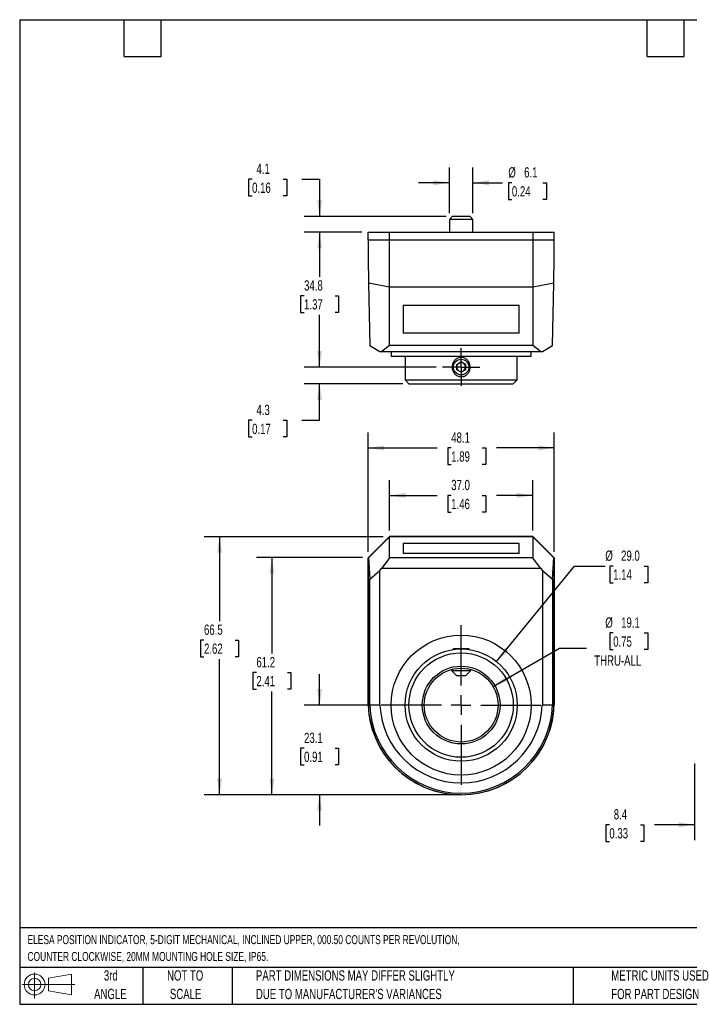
# Model space of a CAD drawing. Header units: millimetres. Extents: x 6 to 273, y 6 to 210.
# Tile 1 of 2: x 6 to 145, y 6 to 210. Entities that reach past the tile are written whole.
import ezdxf

# ---------------------------------------------------------------- set-up
doc = ezdxf.new("R2010")
doc.units = ezdxf.units.MM
doc.linetypes.add('CENTERX2', pattern=[20.32, 12.7, -2.54, 2.54, -2.54])
doc.layers.add('CENTER', color=40, linetype='CENTERX2')
doc.layers.add('DIMENSIONS', color=140, linetype='Continuous', lineweight=25)
doc.layers.add('TEXT', color=140, linetype='Continuous', lineweight=25)
doc.styles.add('SLDTEXTSTYLE0', font='TXT', dxfattribs={"width": 0.7})
doc.dimstyles.new('SLDDIMSTYLE0', dxfattribs={"dimtxt": 2.158008, "dimasz": 3.302, "dimexe": 0, "dimexo": 0.0625, "dimgap": 0.539502, "dimtad": 0, "dimtih": 1, "dimtoh": 1, "dimlfac": 1.25, "dimrnd": 1e-09, "dimzin": 12, "dimdsep": 46, "dimtxsty": 'SLDTEXTSTYLE0', "dimsah": 1, "dimcen": 0.09, "dimadec": 0, "dimazin": 3, "dimtfac": 1, "dimtmove": 0, "dimatfit": 0, "dimfxl": 0, "dimfrac": 2, "dimtolj": 1, "dimtzin": 12, "dimarcsym": 0})
doc.dimstyles.new('SLDDIMSTYLE1', dxfattribs={"dimtxt": 2.158008, "dimasz": 3.302, "dimexe": 0, "dimexo": 0.0625, "dimgap": 0.539502, "dimtad": 0, "dimtih": 1, "dimtoh": 1, "dimlfac": 1.25, "dimrnd": 1e-09, "dimzin": 12, "dimdsep": 46, "dimtxsty": 'SLDTEXTSTYLE0', "dimsah": 1, "dimcen": 0.09, "dimadec": 0, "dimazin": 3, "dimtfac": 1, "dimtofl": 0, "dimtmove": 0, "dimatfit": 3, "dimfxl": 0, "dimfrac": 2, "dimtolj": 1, "dimtzin": 12, "dimarcsym": 0})
doc.dimstyles.new('SLDDIMSTYLE2', dxfattribs={"dimtxt": 2.158008, "dimasz": 3.302, "dimexe": 0, "dimexo": 0.0625, "dimgap": 0.539502, "dimtad": 0, "dimtih": 1, "dimtoh": 1, "dimlfac": 1.25, "dimrnd": 1e-09, "dimzin": 4, "dimdsep": 46, "dimtxsty": 'SLDTEXTSTYLE0', "dimsah": 1, "dimcen": 0, "dimadec": 0, "dimazin": 1, "dimtfac": 1, "dimtofl": 0, "dimtmove": 0, "dimatfit": 3, "dimfxl": 0, "dimfrac": 2, "dimtolj": 1, "dimtzin": 12, "dimarcsym": 0})
doc.dimstyles.new('SLDDIMSTYLE3', dxfattribs={"dimtxt": 2.158008, "dimasz": 3.302, "dimexe": 0, "dimexo": 0.0625, "dimgap": 0.539502, "dimtad": 0, "dimtih": 1, "dimtoh": 1, "dimlfac": 1.25, "dimrnd": 1e-09, "dimzin": 12, "dimdsep": 46, "dimtxsty": 'SLDTEXTSTYLE0', "dimsah": 1, "dimcen": 0, "dimadec": 0, "dimazin": 3, "dimtfac": 1, "dimtofl": 0, "dimtmove": 0, "dimatfit": 3, "dimfxl": 0, "dimfrac": 2, "dimtolj": 1, "dimtzin": 12, "dimarcsym": 0})
doc.dimstyles.new('SLDDIMSTYLE4', dxfattribs={"dimtxt": 2.158008, "dimasz": 3.302, "dimexe": 0, "dimexo": 0.0625, "dimgap": 0.539502, "dimtad": 0, "dimtih": 1, "dimtoh": 1, "dimlfac": 1.25, "dimrnd": 1e-09, "dimzin": 4, "dimdsep": 46, "dimtxsty": 'SLDTEXTSTYLE0', "dimsah": 1, "dimcen": 0.09, "dimadec": 0, "dimazin": 1, "dimtfac": 1, "dimtofl": 0, "dimtmove": 0, "dimatfit": 3, "dimfxl": 0, "dimfrac": 2, "dimtolj": 1, "dimtzin": 12, "dimarcsym": 0})

# ---------------------------------------------------------------- blocks, each defined once
blk = doc.blocks.new('Block11')
at = {"color": 7, "linetype": 'Continuous', "lineweight": 18}
for p, q in [((2.59, 5.31), (2.59, 0)), ((5.48, 4.17), (10.18, 5.03)), ((5.48, 1.6), (5.48, 4.17)), ((10.18, 5.03), (10.18, 0.73)), ((0, 2.88), (10.87, 2.88)), ((5.48, 1.6), (10.18, 0.73))]:
    blk.add_line(p, q, dxfattribs=at)
for radius in [2.15, 1.29]:
    blk.add_circle((2.59, 2.88), radius, dxfattribs=at)
blk = doc.blocks.new('Block12')
at = {"color": 7, "linetype": 'Continuous'}
blk.add_blockref('Block11', (0, 0), dxfattribs=at)
blk = doc.blocks.new('_D')
at = {"layer": 'DIMENSIONS'}
for p, q in [((68.26, 68.1), (68.26, 74.45)), ((79.74, 68.1), (65.09, 68.1)), ((65.06, 59.18), (64.33, 59.18)), ((64.33, 59.18), (64.33, 55.75)), ((71.47, 59.18), (72.2, 59.18)), ((72.2, 59.18), (72.2, 55.75)), ((64.33, 55.75), (65.06, 55.75)), ((72.2, 55.75), (71.47, 55.75)), ((96.22, 49.61), (65.09, 49.61)), ((68.26, 49.61), (68.26, 43.26))]:
    blk.add_line(p, q, dxfattribs=at)
for points in [[(68.26, 68.1), (68.77, 71.4), (67.76, 71.4)], [(68.26, 49.61), (67.76, 46.31), (68.77, 46.31)]]:
    blk.add_solid(points, dxfattribs=at)
at = {"layer": 'DIMENSIONS', "char_height": 2.117, "attachment_point": 1, "style": 'SLDTEXTSTYLE0'}
for s, insert in [('23.1', (65.06, 62.39)), ('0.91', (65.06, 58.48))]:
    blk.add_mtext(s, dxfattribs=dict(at, insert=insert))
blk = doc.blocks.new('_D_1')
at = {"layer": 'DIMENSIONS'}
for p, q in [((77.11, 98.53), (55.25, 98.53)), ((58.42, 98.53), (58.42, 78.72)), ((55.22, 74.81), (54.49, 74.81)), ((54.49, 74.81), (54.49, 71.38)), ((61.63, 74.81), (62.36, 74.81)), ((62.36, 74.81), (62.36, 71.38)), ((54.49, 71.38), (55.22, 71.38)), ((62.36, 71.38), (61.63, 71.38)), ((58.42, 49.61), (58.42, 70.89)), ((96.22, 49.61), (55.25, 49.61))]:
    blk.add_line(p, q, dxfattribs=at)
for points in [[(58.42, 98.53), (57.92, 95.23), (58.93, 95.23)], [(58.42, 49.61), (58.93, 52.91), (57.92, 52.91)]]:
    blk.add_solid(points, dxfattribs=at)
at = {"layer": 'DIMENSIONS', "char_height": 2.117, "attachment_point": 1, "style": 'SLDTEXTSTYLE0'}
for s, insert in [('61.2', (55.22, 78.02)), ('2.41', (55.22, 74.1))]:
    blk.add_mtext(s, dxfattribs=dict(at, insert=insert))
blk = doc.blocks.new('_D_2')
at = {"layer": 'DIMENSIONS'}
for p, q in [((81.42, 102.85), (44.43, 102.85)), ((47.61, 102.85), (47.61, 85.42)), ((44.4, 81.51), (43.68, 81.51)), ((43.68, 81.51), (43.68, 78.08)), ((50.81, 81.51), (51.54, 81.51)), ((51.54, 81.51), (51.54, 78.08)), ((43.68, 78.08), (44.4, 78.08)), ((47.61, 49.61), (47.61, 77.59)), ((51.54, 78.08), (50.81, 78.08)), ((96.22, 49.61), (44.43, 49.61))]:
    blk.add_line(p, q, dxfattribs=at)
for points in [[(47.61, 102.85), (47.1, 99.55), (48.12, 99.55)], [(47.61, 49.61), (48.12, 52.91), (47.1, 52.91)]]:
    blk.add_solid(points, dxfattribs=at)
at = {"layer": 'DIMENSIONS', "char_height": 2.117, "attachment_point": 1, "style": 'SLDTEXTSTYLE0'}
for s, insert in [('66.5', (44.4, 84.72)), ('2.62', (44.4, 80.8))]:
    blk.add_mtext(s, dxfattribs=dict(at, insert=insert))
blk = doc.blocks.new('_D_3')
at = {"layer": 'DIMENSIONS'}
for p, q in [((104.81, 77.07), (120.9, 96.79)), ((120.9, 96.79), (127.25, 96.79)), ((128.88, 96.79), (128.16, 96.79)), ((128.16, 96.79), (128.16, 93.36)), ((135.3, 96.79), (136.02, 96.79)), ((136.02, 96.79), (136.02, 93.36)), ((128.16, 93.36), (128.88, 93.36)), ((136.02, 93.36), (135.3, 93.36))]:
    blk.add_line(p, q, dxfattribs=at)
blk.add_solid([(104.81, 77.07), (107.29, 79.31), (106.51, 79.95)], dxfattribs=at)
at = {"layer": 'DIMENSIONS', "char_height": 2.117, "attachment_point": 1, "style": 'SLDTEXTSTYLE0'}
for s, insert in [('%%c', (127.25, 100)), ('29.0', (130.51, 100)), ('1.14', (128.88, 96.09))]:
    blk.add_mtext(s, dxfattribs=dict(at, insert=insert))
blk = doc.blocks.new('_D_4')
at = {"layer": 'DIMENSIONS'}
for p, q in [((128.88, 82.98), (128.16, 82.98)), ((128.16, 82.98), (128.16, 79.55)), ((135.3, 82.98), (136.02, 82.98)), ((136.02, 82.98), (136.02, 79.55)), ((104.09, 71.91), (117.82, 79.84)), ((117.82, 79.84), (123.38, 79.84)), ((128.16, 79.55), (128.88, 79.55)), ((136.02, 79.55), (135.3, 79.55))]:
    blk.add_line(p, q, dxfattribs=at)
blk.add_solid([(104.09, 71.91), (107.2, 73.12), (106.69, 74)], dxfattribs=at)
at = {"layer": 'DIMENSIONS', "char_height": 2.117, "attachment_point": 1, "style": 'SLDTEXTSTYLE0'}
for s, insert in [('%%c', (127.25, 86.19)), ('19.1', (130.51, 86.19)), ('0.75', (128.88, 82.27)), ('THRU-ALL', (124.97, 78.36))]:
    blk.add_mtext(s, dxfattribs=dict(at, insert=insert))
blk = doc.blocks.new('_D_5')
at = {"layer": 'DIMENSIONS'}
for p, q in [((82.69, 104.12), (82.69, 114.54)), ((112.28, 104.12), (112.28, 114.54)), ((82.69, 111.37), (92.52, 111.37)), ((95.44, 111.37), (94.72, 111.37)), ((94.72, 111.37), (94.72, 107.94)), ((101.85, 111.37), (102.58, 111.37)), ((102.58, 111.37), (102.58, 107.94)), ((112.28, 111.37), (104.78, 111.37)), ((94.72, 107.94), (95.44, 107.94)), ((102.58, 107.94), (101.85, 107.94))]:
    blk.add_line(p, q, dxfattribs=at)
for points in [[(82.69, 111.37), (86, 110.86), (86, 111.87)], [(112.28, 111.37), (108.98, 111.87), (108.98, 110.86)]]:
    blk.add_solid(points, dxfattribs=at)
at = {"layer": 'DIMENSIONS', "char_height": 2.117, "attachment_point": 1, "style": 'SLDTEXTSTYLE0'}
for s, insert in [('37.0', (95.44, 114.58)), ('1.46', (95.44, 110.66))]:
    blk.add_mtext(s, dxfattribs=dict(at, insert=insert))
blk = doc.blocks.new('_D_6')
at = {"layer": 'DIMENSIONS'}
for p, q in [((78.26, 99.71), (78.26, 124.34)), ((116.71, 99.71), (116.71, 124.34)), ((78.26, 121.16), (92.52, 121.16)), ((95.44, 121.16), (94.72, 121.16)), ((94.72, 121.16), (94.72, 117.73)), ((101.85, 121.16), (102.58, 121.16)), ((102.58, 121.16), (102.58, 117.73)), ((116.71, 121.16), (104.78, 121.16)), ((94.72, 117.73), (95.44, 117.73)), ((102.58, 117.73), (101.85, 117.73))]:
    blk.add_line(p, q, dxfattribs=at)
for points in [[(78.26, 121.16), (81.57, 120.65), (81.57, 121.67)], [(116.71, 121.16), (113.41, 121.67), (113.41, 120.65)]]:
    blk.add_solid(points, dxfattribs=at)
at = {"layer": 'DIMENSIONS', "char_height": 2.117, "attachment_point": 1, "style": 'SLDTEXTSTYLE0'}
for s, insert in [('48.1', (95.44, 124.37)), ('1.89', (95.44, 120.46))]:
    blk.add_mtext(s, dxfattribs=dict(at, insert=insert))
blk = doc.blocks.new('SW_CENTERMARKSYMBOL_0')
at = {"layer": 'CENTER', "color": 0}
for p, q in [((0, 4.064), (0, 16.47952)), ((-4.064, 0), (-16.47952, 0)), ((0, 0), (-2.032, 0)), ((0, 0), (0, 2.032)), ((0, 0), (0, -2.032)), ((0, 0), (2.032, 0)), ((4.064, 0), (16.47952, 0)), ((0, -4.064), (0, -16.47952))]:
    blk.add_line(p, q, dxfattribs=at)
blk = doc.blocks.new('_D_7')
at = {"layer": 'DIMENSIONS'}
for p, q in [((68.26, 137.85), (68.26, 144.2)), ((92.33, 137.85), (65.09, 137.85)), ((85.45, 134.4), (65.09, 134.4)), ((68.26, 126.87), (68.26, 134.4)), ((54.33, 126.87), (53.61, 126.87)), ((53.61, 126.87), (53.61, 123.44)), ((60.74, 126.87), (61.47, 126.87)), ((61.47, 126.87), (61.47, 123.44)), ((64.63, 126.87), (68.26, 126.87)), ((53.61, 123.44), (54.33, 123.44)), ((61.47, 123.44), (60.74, 123.44))]:
    blk.add_line(p, q, dxfattribs=at)
for points in [[(68.26, 137.85), (68.77, 141.15), (67.76, 141.15)], [(68.26, 134.4), (67.76, 131.09), (68.77, 131.09)]]:
    blk.add_solid(points, dxfattribs=at)
at = {"layer": 'DIMENSIONS', "char_height": 2.117, "attachment_point": 1, "style": 'SLDTEXTSTYLE0'}
for s, insert in [('4.3', (55.23, 130.08)), ('0.17', (54.33, 126.16))]:
    blk.add_mtext(s, dxfattribs=dict(at, insert=insert))
blk = doc.blocks.new('_D_8')
at = {"layer": 'DIMENSIONS'}
for p, q in [((76.99, 165.69), (65.09, 165.69)), ((68.26, 165.69), (68.26, 156.47)), ((65.06, 152.56), (64.33, 152.56)), ((64.33, 152.56), (64.33, 149.13)), ((71.47, 152.56), (72.2, 152.56)), ((72.2, 152.56), (72.2, 149.13)), ((64.33, 149.13), (65.06, 149.13)), ((68.26, 137.85), (68.26, 148.65)), ((72.2, 149.13), (71.47, 149.13)), ((92.33, 137.85), (65.09, 137.85))]:
    blk.add_line(p, q, dxfattribs=at)
for points in [[(68.26, 165.69), (67.76, 162.39), (68.77, 162.39)], [(68.26, 137.85), (68.77, 141.15), (67.76, 141.15)]]:
    blk.add_solid(points, dxfattribs=at)
at = {"layer": 'DIMENSIONS', "char_height": 2.117, "attachment_point": 1, "style": 'SLDTEXTSTYLE0'}
for s, insert in [('34.8', (65.06, 155.77)), ('1.37', (65.06, 151.86))]:
    blk.add_mtext(s, dxfattribs=dict(at, insert=insert))
blk = doc.blocks.new('_D_9')
at = {"layer": 'DIMENSIONS'}
for p, q in [((54.33, 176.63), (53.61, 176.63)), ((53.61, 176.63), (53.61, 173.2)), ((60.74, 176.63), (61.47, 176.63)), ((61.47, 176.63), (61.47, 173.2)), ((64.63, 176.63), (68.26, 176.63)), ((68.26, 176.63), (68.26, 168.94)), ((53.61, 173.2), (54.33, 173.2)), ((61.47, 173.2), (60.74, 173.2)), ((94.39, 168.94), (65.09, 168.94)), ((76.99, 165.69), (65.09, 165.69)), ((68.26, 165.69), (68.26, 159.34))]:
    blk.add_line(p, q, dxfattribs=at)
for points in [[(68.26, 168.94), (68.77, 172.24), (67.76, 172.24)], [(68.26, 165.69), (67.76, 162.39), (68.77, 162.39)]]:
    blk.add_solid(points, dxfattribs=at)
at = {"layer": 'DIMENSIONS', "char_height": 2.117, "attachment_point": 1, "style": 'SLDTEXTSTYLE0'}
for s, insert in [('4.1', (55.23, 179.84)), ('0.16', (54.33, 175.93))]:
    blk.add_mtext(s, dxfattribs=dict(at, insert=insert))
blk = doc.blocks.new('_D_10')
at = {"layer": 'DIMENSIONS'}
for p, q in [((95.05, 169.6), (95.05, 179.07)), ((99.93, 169.6), (99.93, 179.07)), ((95.05, 175.89), (88.7, 175.89)), ((99.93, 175.89), (106.03, 175.89)), ((107.96, 175.89), (107.24, 175.89)), ((107.24, 175.89), (107.24, 172.46)), ((114.38, 175.89), (115.1, 175.89)), ((115.1, 175.89), (115.1, 172.46)), ((107.24, 172.46), (107.96, 172.46)), ((115.1, 172.46), (114.38, 172.46))]:
    blk.add_line(p, q, dxfattribs=at)
for points in [[(95.05, 175.89), (91.75, 176.4), (91.75, 175.38)], [(99.93, 175.89), (103.23, 175.38), (103.23, 176.4)]]:
    blk.add_solid(points, dxfattribs=at)
at = {"layer": 'DIMENSIONS', "char_height": 2.117, "attachment_point": 1, "style": 'SLDTEXTSTYLE0'}
for s, insert in [('%%c', (107.23, 179.1)), ('6.1', (110.49, 179.1)), ('0.24', (107.96, 175.19))]:
    blk.add_mtext(s, dxfattribs=dict(at, insert=insert))
blk = doc.blocks.new('SW_CENTERMARKSYMBOL_1')
at = {"layer": 'CENTER', "color": 0}
for p, q in [((0, 2.03), (0, 3.88)), ((0, 0), (0, 2.03)), ((-2.03, 0), (-3.88, 0)), ((0, 0), (-2.03, 0)), ((0, 0), (0, -2.03)), ((0, 0), (2.03, 0)), ((2.03, 0), (3.88, 0)), ((0, -2.03), (0, -3.88))]:
    blk.add_line(p, q, dxfattribs=at)
blk = doc.blocks.new('_D_11')
at = {"layer": 'DIMENSIONS'}
for p, q in [((145.67, 56.06), (145.67, 40.23)), ((152.38, 50.77), (152.38, 40.23)), ((128.09, 43.41), (127.36, 43.41)), ((127.36, 43.41), (127.36, 39.98)), ((134.5, 43.41), (135.23, 43.41)), ((135.23, 43.41), (135.23, 39.98)), ((145.67, 43.41), (137.43, 43.41)), ((152.38, 43.41), (158.73, 43.41)), ((127.36, 39.98), (128.09, 39.98)), ((135.23, 39.98), (134.5, 39.98))]:
    blk.add_line(p, q, dxfattribs=at)
for points in [[(145.67, 43.41), (142.37, 43.91), (142.37, 42.9)], [(152.38, 43.41), (155.68, 42.9), (155.68, 43.91)]]:
    blk.add_solid(points, dxfattribs=at)
at = {"layer": 'DIMENSIONS', "char_height": 2.117, "attachment_point": 1, "style": 'SLDTEXTSTYLE0'}
for s, insert in [('8.4', (128.99, 46.62)), ('0.33', (128.09, 42.7))]:
    blk.add_mtext(s, dxfattribs=dict(at, insert=insert))

msp = doc.modelspace()

# ---------------------------------------------------------------- linework, layer by layer
for p, q in [((95.658855, 168.940838), (95.049255, 168.331238)), ((99.316455, 168.940838), (95.658855, 168.940838)), ((99.926055, 168.331238), (99.316455, 168.940838)), ((95.049255, 168.331238), (95.049255, 165.689638)), ((99.926055, 168.331238), (95.049255, 168.331238)), ((99.926055, 165.689638), (99.926055, 168.331238)), ((78.264935, 164.064038), (78.264935, 165.689638)), ((78.264935, 165.689638), (82.694695, 165.689638)), ((82.694695, 164.064038), (82.694695, 165.689638)), ((82.694695, 165.689638), (112.280615, 165.689638)), ((112.280615, 165.689638), (112.280615, 164.064038)), ((112.280615, 165.689638), (116.710375, 165.689638)), ((116.710375, 164.064038), (116.710375, 165.689638)), ((82.694695, 164.064038), (78.264935, 164.064038)), ((78.285255, 164.064038), (78.285255, 160.487718)), ((112.280615, 164.064038), (82.694695, 164.064038)), ((82.694695, 154.380646), (82.694695, 164.064038)), ((116.710375, 164.064038), (112.280615, 164.064038)), ((112.280615, 164.064038), (112.280615, 154.380646)), ((116.690055, 160.487718), (116.690055, 164.064038)), ((78.285255, 160.487718), (78.37857, 155.141695)), ((116.59674, 155.141695), (116.690055, 160.487718)), ((82.694695, 154.380646), (78.37857, 155.141695)), ((78.37857, 155.141695), (78.602345, 142.321638)), ((116.59674, 155.141695), (112.280615, 154.380646)), ((116.372965, 142.321638), (116.59674, 155.141695)), ((112.280615, 154.380646), (82.694695, 154.380646)), ((82.694695, 142.321638), (82.694695, 154.380646)), ((112.280615, 154.380646), (112.280615, 142.321638)), ((85.498855, 150.605725), (109.476455, 150.605725)), ((85.498855, 150.605725), (85.498855, 144.877359)), ((109.476455, 144.877359), (109.476455, 150.605725)), ((109.476455, 144.877359), (85.498855, 144.877359)), ((78.602345, 142.321638), (80.714061, 141.102438)), ((82.694695, 142.321638), (81.127321, 141.102438)), ((112.280615, 142.321638), (82.694695, 142.321638)), ((113.847988, 141.102438), (112.280615, 142.321638)), ((114.261248, 141.102438), (116.372965, 142.321638)), ((80.714061, 141.102438), (81.127321, 141.102438)), ((81.127321, 141.102438), (113.847988, 141.102438)), ((83.040135, 141.102438), (83.040135, 140.086438)), ((111.935175, 140.086438), (111.935175, 141.102438)), ((113.847988, 141.102438), (114.261248, 141.102438)), ((83.040135, 140.086438), (111.935175, 140.086438)), ((85.905255, 140.086438), (85.905255, 135.209638)), ((96.573255, 138.379167), (97.487655, 138.907096)), ((96.573255, 137.323309), (96.573255, 138.379167)), ((98.402055, 138.379167), (97.487655, 138.907096)), ((98.402055, 138.379167), (98.402055, 137.323309)), ((109.070055, 135.209638), (109.070055, 140.086438)), ((97.487655, 136.79538), (96.573255, 137.323309)), ((98.402055, 137.323309), (97.487655, 136.79538)), ((85.905255, 135.209638), (86.718055, 134.396838)), ((85.905255, 135.209638), (109.070055, 135.209638)), ((86.718055, 134.396838), (108.257255, 134.396838)), ((108.257255, 134.396838), (109.070055, 135.209638)), ((82.694695, 102.867451), (78.264935, 98.437691)), ((82.694695, 102.847131), (78.37857, 98.531006)), ((112.280615, 102.867451), (82.694695, 102.867451)), ((82.694695, 98.458011), (82.694695, 102.847131)), ((112.280615, 102.847131), (82.694695, 102.847131)), ((116.710375, 98.437691), (112.280615, 102.867451)), ((112.280615, 102.847131), (112.280615, 98.458011)), ((116.59674, 98.531006), (112.280615, 102.847131)), ((109.476455, 101.481455), (85.498855, 101.481455)), ((85.498855, 101.481455), (85.498855, 99.388217)), ((109.476455, 99.388217), (109.476455, 101.481455)), ((78.264935, 98.437691), (78.264935, 68.811131)), ((78.285255, 98.437691), (78.37857, 98.531006)), ((78.285255, 68.099931), (78.285255, 98.437691)), ((78.37857, 98.531006), (78.602345, 94.103023)), ((82.694695, 98.458011), (81.127321, 96.346295)), ((112.280615, 98.458011), (82.694695, 98.458011)), ((109.476455, 99.388217), (85.498855, 99.388217)), ((113.847988, 96.346295), (112.280615, 98.458011)), ((116.372965, 94.103023), (116.59674, 98.531006)), ((116.59674, 98.531006), (116.690055, 98.437691)), ((116.690055, 98.437691), (116.690055, 68.099931)), ((116.710375, 68.811131), (116.710375, 98.437691)), ((78.602345, 94.103023), (80.714061, 95.906512)), ((80.714061, 95.906512), (81.127321, 96.346295)), ((80.714061, 68.099931), (80.714061, 95.906512)), ((81.127321, 96.346295), (113.847988, 96.346295)), ((113.847988, 96.346295), (114.261248, 95.906512)), ((114.261248, 95.906512), (114.261248, 68.099931)), ((114.261248, 95.906512), (116.372965, 94.103023)), ((78.602345, 68.099931), (78.602345, 94.103023)), ((116.372965, 94.103023), (116.372965, 68.099931)), ((95.880055, 79.682331), (95.748782, 79.551058)), ((99.095255, 79.682331), (95.880055, 79.682331)), ((99.226528, 79.551058), (99.095255, 79.682331)), ((95.487655, 75.452781), (95.487655, 75.252571)), ((95.487655, 75.252571), (96.503655, 74.236571)), ((95.487655, 75.252571), (99.487655, 75.252571)), ((98.471655, 74.236571), (99.487655, 75.252571)), ((99.487655, 75.252571), (99.487655, 75.452781)), ((96.503655, 74.236571), (98.471655, 74.236571)), ((78.285255, 68.099931), (78.602345, 68.099931)), ((80.714061, 68.099931), (78.602345, 68.099931)), ((80.714061, 68.099931), (80.729145, 68.099931)), ((114.246164, 68.099931), (114.261248, 68.099931)), ((116.372965, 68.099931), (114.261248, 68.099931)), ((116.372965, 68.099931), (116.690055, 68.099931))]:
    msp.add_line(p, q)
for centre, radius in [((97.487655, 137.851238), 1.6076), ((97.487655, 68.099931), 14.44752), ((97.487655, 68.099931), 11.5824), ((97.487655, 68.099931), 10.7696), ((97.487655, 68.099931), 8.0264), ((97.487655, 68.099931), 7.62)]:
    msp.add_circle(centre, radius)
for centre, radius, start, end in [((97.487655, 137.851238), 0.9144, 120, 180), ((97.487655, 137.851238), 0.9144, 60, 120), ((97.487655, 137.851238), 0.9144, 0, 60), ((97.487655, 137.851238), 0.9144, 180, 240), ((97.487655, 137.851238), 0.9144, 240, 300), ((97.487655, 137.851238), 0.9144, 300, 0), ((97.487655, 68.811131), 19.22272, 180, 0), ((97.487655, 68.811131), 19.2024, 182.12255136, 357.87744864), ((97.487655, 68.811131), 18.88531, 182.15820637, 357.84179363), ((97.487655, 68.811131), 16.773594, 182.43006828, 357.56993172)]:
    msp.add_arc(centre, radius, start, end)
msp.add_open_spline([(99.338613, 137.824976), (99.335506, 137.57052), (99.286711, 137.317226), (99.105545, 136.848525), (98.971018, 136.628608), (98.716103, 136.350977), (98.620781, 136.265546), (98.416965, 136.117463), (98.30832, 136.054223), (98.076596, 135.950763), (97.955703, 135.911751), (97.709225, 135.861043), (97.581129, 135.849134), (97.328847, 135.853967), (97.204336, 135.87021), (96.958552, 135.930193), (96.838492, 135.974036), (96.501173, 136.139115), (96.297794, 136.298958), (96.052737, 136.582883), (95.979418, 136.686305), (95.85307, 136.90547), (95.800824, 137.019455), (95.716964, 137.255784), (95.685197, 137.37937), (95.644318, 137.628873), (95.635053, 137.754123), (95.6384, 138.005603), (95.651338, 138.133036), (95.699035, 138.380748), (95.733559, 138.501458), (95.824326, 138.736505), (95.88103, 138.851158), (96.012877, 139.065015), (96.088349, 139.165393), (96.259804, 139.352172), (96.3539, 139.436372), (96.557046, 139.584168), (96.66778, 139.648606), (96.897936, 139.751365), (97.017521, 139.79022), (97.266218, 139.841534), (97.392727, 139.853222), (97.643946, 139.848702), (97.771273, 139.832187), (98.016324, 139.772393), (98.133996, 139.729624), (98.360063, 139.619379), (98.468657, 139.551279), (98.66626, 139.397605), (98.756802, 139.311415), (98.921811, 139.120711), (98.995317, 139.016884), (99.12054, 138.80023), (99.173121, 138.686431), (99.300612, 138.328433), (99.34172, 138.079432), (99.338613, 137.824976)], degree=3, knots=[0, 0, 0, 0, 0.0625, 0.0625, 0.125, 0.125, 0.15625, 0.15625, 0.1875, 0.1875, 0.21875, 0.21875, 0.25, 0.25, 0.28125, 0.28125, 0.3125, 0.3125, 0.375, 0.375, 0.40625, 0.40625, 0.4375, 0.4375, 0.46875, 0.46875, 0.5, 0.5, 0.53125, 0.53125, 0.5625, 0.5625, 0.59375, 0.59375, 0.625, 0.625, 0.65625, 0.65625, 0.6875, 0.6875, 0.71875, 0.71875, 0.75, 0.75, 0.78125, 0.78125, 0.8125, 0.8125, 0.84375, 0.84375, 0.875, 0.875, 0.90625, 0.90625, 0.9375, 0.9375, 1, 1, 1, 1])
at = {"layer": 'DIMENSIONS'}
msp.add_line((97.487655, 49.608731), (89.78213, 49.608731), dxfattribs=at)
at = {"layer": 'TEXT'}
for p, q in [((6.35, 209.55), (273.05, 209.55)), ((6.35, 209.55), (6.35, 6.35)), ((27.94, 201.93), (27.94, 209.55)), ((35.56, 201.93), (35.56, 209.55)), ((135.89, 201.93), (135.89, 209.55)), ((143.51, 201.93), (143.51, 209.55)), ((27.94, 201.93), (35.56, 201.93)), ((135.89, 201.93), (143.51, 201.93)), ((273.05, 22.126108), (6.35, 22.126108)), ((273.05, 13.97), (6.35, 13.97)), ((31.75, 13.97), (31.75, 6.35)), ((50.211628, 13.97), (50.211628, 6.35)), ((120.646478, 13.97), (120.646478, 6.35)), ((6.35, 6.35), (273.05, 6.35))]:
    msp.add_line(p, q, dxfattribs=at)

# ---------------------------------------------------------------- block references
at = {"layer": 'CENTER'}
for name, p in [('SW_CENTERMARKSYMBOL_1', (97.487655, 137.851238)), ('SW_CENTERMARKSYMBOL_0', (97.487655, 68.099931))]:
    msp.add_blockref(name, p, dxfattribs=at)
at = {"layer": 'TEXT'}
msp.add_blockref('Block12', (6.837939, 7.553855), dxfattribs=at)

# ---------------------------------------------------------------- texts
at = {"layer": 'TEXT', "style": 'SLDTEXTSTYLE0'}
for s, insert, char_height, attachment_point in [('ELESA POSITION INDICATOR, 5-DIGIT MECHANICAL, INCLINED UPPER, 000.50 COUNTS PER REVOLUTION,', (7.965734, 20.620225), 1.85208333, 1), ('COUNTER CLOCKWISE, 20MM MOUNTING HOLE SIZE, IP65.', (7.965734, 17.150781), 1.85208333, 1), ('3rd', (25.162451, 13.363993), 2.1166667, 2), ('NOT TO', (40.515774, 13.363993), 2.1166667, 2), ('PART DIMENSIONS MAY DIFFER SLIGHTLY', (55.119284, 13.363993), 2.11666667, 1), ('METRIC UNITS USED', (128.478371, 13.363994), 2.11666667, 1), ('ANGLE', (25.064948, 9.541771), 2.1166667, 2), ('SCALE', (40.612053, 9.541771), 2.1166667, 2), ("DUE TO MANUFACTURER'S VARIANCES", (55.119284, 9.541771), 2.11666667, 1), ('FOR PART DESIGN', (128.478371, 9.541772), 2.11666667, 1)]:
    msp.add_mtext(s, dxfattribs=dict(at, insert=insert, char_height=char_height, attachment_point=attachment_point))

# ---------------------------------------------------------------- dimensions: what is measured, and where the dimension line sits
at = {"layer": 'DIMENSIONS'}
for base, p1, p2, dimstyle, picture, middle in [((68.264935, 168.940838), (78.264935, 165.689638), (95.658855, 168.940838), 'SLDDIMSTYLE0', '_D_9', (68.264935, 176.630935)), ((68.264935, 165.689638), (93.60451, 137.851238), (78.264935, 165.689638), 'SLDDIMSTYLE1', '_D_8', (68.264935, 152.561449)), ((68.264935, 134.396838), (93.60451, 137.851238), (86.718055, 134.396838), 'SLDDIMSTYLE0', '_D_7', (68.264935, 126.865503)), ((47.607315, 102.847131), (97.487655, 49.608731), (82.694695, 102.847131), 'SLDDIMSTYLE1', '_D_2', (47.607315, 81.505947)), ((58.424212, 98.531006), (97.487655, 49.608731), (78.37857, 98.531006), 'SLDDIMSTYLE1', '_D_1', (58.424212, 74.805664)), ((68.264935, 68.099931), (97.487655, 49.608731), (81.008135, 68.099931), 'SLDDIMSTYLE0', '_D', (68.264935, 59.181256))]:
    dim = msp.add_linear_dim(base=base, p1=p1, p2=p2, angle=90, dimstyle=dimstyle, dxfattribs=at)
    dim.commit()
    dim.dimension.update_dxf_attribs({"geometry": picture, "text_midpoint": middle, "dimtype": 160})
dim = msp.add_linear_dim(base=(99.926055, 175.890335), p1=(95.049255, 168.331238), p2=(99.926055, 168.331238), angle=0, text='%%c<>', dimstyle='SLDDIMSTYLE0', dxfattribs=at)
dim.commit()
dim.dimension.update_dxf_attribs({"geometry": '_D_10', "text_midpoint": (111.169045, 175.890335), "dimtype": 160})
for base, p1, p2, dimstyle, picture, middle in [((116.710375, 121.162142), (78.264935, 98.437691), (116.710375, 98.437691), 'SLDDIMSTYLE1', '_D_6', (98.64628, 121.162142)), ((82.694695, 111.365957), (112.280615, 102.847131), (82.694695, 102.847131), 'SLDDIMSTYLE4', '_D_5', (98.64628, 111.365957)), ((145.670614, 43.406005), (152.376214, 52.037538), (145.670614, 57.330331), 'SLDDIMSTYLE0', '_D_11', (131.295018, 43.406005))]:
    dim = msp.add_linear_dim(base=base, p1=p1, p2=p2, dimstyle=dimstyle, dxfattribs=at)
    dim.commit()
    dim.dimension.update_dxf_attribs({"geometry": picture, "text_midpoint": middle, "dimtype": 160})
dim = msp.add_diameter_dim_2p(p1=(90.164165, 59.126722), p2=(104.811144, 77.073141), dimstyle='SLDDIMSTYLE2', dxfattribs=at)
dim.commit()
dim.dimension.update_dxf_attribs({"geometry": '_D_3', "text_midpoint": (132.090027, 96.791778), "dimtype": 163})
dim = msp.add_diameter_dim_2p(p1=(90.888541, 64.289931), p2=(104.086768, 71.909931), text='<>\\PTHRU-ALL', dimstyle='SLDDIMSTYLE3', dxfattribs=at)
dim.commit()
dim.dimension.update_dxf_attribs({"geometry": '_D_4', "text_midpoint": (132.090027, 80.956345), "dimtype": 163})

doc.saveas('drawing.dxf')
